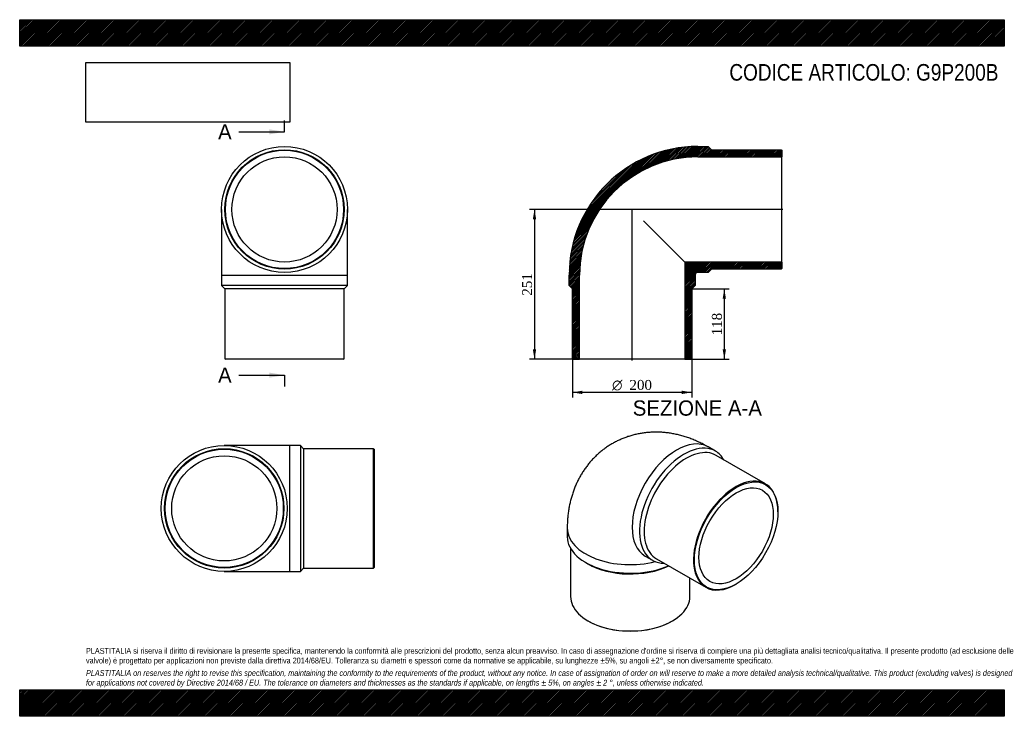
# Model space of a CAD drawing. Header units: millimetres. Extents: x 0 to 1650, y 0 to 1167.
import ezdxf
from ezdxf.enums import TextEntityAlignment as Align
from ezdxf.lldxf.tags import DXFTag

# ---------------------------------------------------------------- set-up
doc = ezdxf.new("R2010")
doc.units = ezdxf.units.MM
doc.header["$LTSCALE"] = 5.555556
for name, color, linetype in [('Default', 7, 'Continuous'), ('DV4_Default', 7, 'Continuous'), ('G9P200B', 7, 'Continuous')]:
    doc.layers.add(name, color=color, linetype=linetype)
doc.styles.add('SEACAD_Solid_Edge_ANSI', font='seans.ttf')
doc.styles.add('SEACAD_Solid_Edge_ANSI1_Symbols', font='semeca1.ttf')
doc.styles.add('SEACAD_Times_New_Roman', font='times.ttf')
tags = doc.linetypes.add('CENTER2', pattern=[28.575, 19.05, -3.175, 3.175, -3.175]).pattern_tags.tags
tags[10:11] = [DXFTag(74, 4), DXFTag(75, 0), DXFTag(340, '0'), DXFTag(46, 0.0), DXFTag(50, 0.0), DXFTag(44, 0.0), DXFTag(45, 0.0)]
tags[8:9] = [DXFTag(74, 4), DXFTag(75, 0), DXFTag(340, '0'), DXFTag(46, 0.0), DXFTag(50, 0.0), DXFTag(44, 0.0), DXFTag(45, 0.0)]
tags[6:7] = [DXFTag(74, 4), DXFTag(75, 0), DXFTag(340, '0'), DXFTag(46, 0.0), DXFTag(50, 0.0), DXFTag(44, 0.0), DXFTag(45, 0.0)]
tags[4:5] = [DXFTag(74, 4), DXFTag(75, 0), DXFTag(340, '0'), DXFTag(46, 0.0), DXFTag(50, 0.0), DXFTag(44, 0.0), DXFTag(45, 0.0)]
doc.dimstyles.new('ANSImm', dxfattribs={"dimtxt": 16.666667, "dimasz": 16.666667, "dimexe": 8.333333, "dimexo": 0, "dimgap": 4.166667, "dimtad": 1, "dimdsep": 46, "dimtxsty": 'SEACAD_Times_New_Roman', "dimblk1": '_SE_FILLED', "dimblk2": '_SE_FILLED', "dimsah": 1, "dimcen": 8.333333, "dimazin": 0, "dimtfac": 0.85, "dimtdec": 3, "dimtofl": 0, "dimtmove": 0, "dimatfit": 3, "dimfxl": 1, "dimarcsym": 0})
picture_1 = doc.add_image_def('image1.jpg', size_in_pixel=(4302, 1260))

# ---------------------------------------------------------------- blocks, each defined once
blk = doc.blocks.new('SE')
at = {"layer": 'G9P200B', "color": 7, "linetype": 'Continuous'}
for p, q in [((338.3, 848.9), (338.3, 738.9)), ((549.3, 738.9), (549.3, 848.9)), ((338.3, 738.9), (549.3, 738.9)), ((338.3, 738.9), (338.3, 721.4)), ((549.3, 721.4), (549.3, 738.9)), ((549.3, 721.4), (338.3, 721.4)), ((338.3, 721.4), (343.8, 715.9)), ((543.8, 715.9), (343.8, 715.9)), ((343.8, 715.9), (343.8, 598.9)), ((543.8, 715.9), (549.3, 721.4)), ((543.8, 598.9), (543.8, 715.9)), ((343.8, 598.9), (543.8, 598.9)), ((343.8, 598.9), (344.8, 597.9)), ((542.8, 597.9), (344.8, 597.9)), ((542.8, 597.9), (543.8, 598.9))]:
    blk.add_line(p, q, dxfattribs=at)
for radius in [105.5, 100, 99, 88.1]:
    blk.add_circle((443.8, 848.9), radius, dxfattribs=at)
blk = doc.blocks.new('SE1')
at = {"layer": 'G9P200B', "color": 7, "linetype": 'Continuous'}
for p, q in [((1166, 444), (1153.6, 451.2)), ((1249.8, 389.3), (1167.1, 437)), ((1270.6, 342.7), (1270.6, 343.5)), ((917.6, 314.9), (917.6, 300.6)), ((923.1, 281.2), (923.1, 200.6)), ((1048.1, 268.4), (1060.5, 261.3)), ((948.5, 257.5), (952.4, 255.3)), ((1067.1, 263.8), (1149.8, 216)), ((1123.1, 200.6), (1123.1, 231.5)), ((1199.8, 221), (1200.6, 221.4)), ((952.4, 159.8), (953.1, 159.4)), ((1093.1, 159.4), (1093.8, 159.8))]:
    blk.add_line(p, q, dxfattribs=at)
for centre, major_axis, start_param, end_param in [((1100.9, 359.8), (-52.7, -91.4), 3.141593, 6.283185), ((1113.2, 352.7), (52.7, 91.4), 0, 3.465914), ((1117.1, 350.4), (50, 86.6), 0, 3.141593), ((1113.2, 352.7), (52.7, 91.4), 5.958864, 6.283185), ((1199.8, 302.6), (-50, -86.6), 2.356194, 6.283185), ((1023.1, 314.9), (-105.5, 0), 6.28317, 6.283185), ((1023.1, 314.9), (-105.5, 0), 0, 1.980994), ((1023.1, 300.6), (105.5, 0), 3.141593, 5.365445), ((1100.9, 359.8), (-52.7, -91.4), 0, 0.002381), ((1023.1, 296.1), (100, 0), 3.926991, 5.413474), ((1199.8, 302.6), (-50, -86.6), 0, 0.785398), ((1023.1, 200.6), (-100, 0), 0, 3.141593), ((1023.1, 199.8), (99, 0), 3.926991, 5.497787)]:
    blk.add_ellipse(centre, major_axis=major_axis, ratio=0.57735, start_param=start_param, end_param=end_param, dxfattribs=at)
for major_axis in [(49.5, 85.7), (44, 76.3)]:
    blk.add_ellipse((1200.6, 302.2), major_axis=major_axis, ratio=0.57735, dxfattribs=at)
blk.add_open_spline([(1153.6, 451.2), (1151.9, 452.1), (1148.2, 454.2), (1141.7, 457.6), (1134.3, 461.1), (1126.8, 464.2), (1119.2, 466.9), (1111.7, 469.3), (1104.1, 471.3), (1096.5, 473), (1089, 474.3), (1081.5, 475.2), (1074.1, 475.8), (1066.7, 476), (1059.4, 475.8), (1052.1, 475.3), (1045, 474.5), (1037.9, 473.3), (1031, 471.8), (1024.2, 470), (1017.5, 467.8), (1010.9, 465.4), (1004.5, 462.6), (998.3, 459.6), (992.3, 456.2), (986.4, 452.6), (980.7, 448.7), (975.3, 444.5), (970, 440.1), (965, 435.4), (960.1, 430.5), (955.6, 425.4), (951.2, 420), (947.1, 414.4), (943.2, 408.7), (939.6, 402.7), (936.3, 396.5), (933.2, 390.2), (930.4, 383.6), (927.8, 376.9), (925.5, 370), (923.5, 363), (921.8, 355.7), (920.3, 348.4), (919.2, 340.8), (918.3, 333.1), (917.8, 325.4), (917.6, 319.1), (917.6, 315.8), (917.6, 314.9)], degree=3, knots=[0, 0, 0, 0, 0.015556, 0.03997, 0.064309, 0.088442, 0.112333, 0.135959, 0.159306, 0.182368, 0.205149, 0.227656, 0.249903, 0.271905, 0.293679, 0.315243, 0.336615, 0.357814, 0.378856, 0.399758, 0.420537, 0.441209, 0.461789, 0.482293, 0.502735, 0.52313, 0.54349, 0.563828, 0.58416, 0.604501, 0.624867, 0.645276, 0.665745, 0.68629, 0.706933, 0.727691, 0.748585, 0.769636, 0.790864, 0.81229, 0.833933, 0.855812, 0.877941, 0.900332, 0.92299, 0.945914, 0.969095, 0.992516, 1, 1, 1, 1], dxfattribs=at)
blk = doc.blocks.new('SE2')
at = {"layer": 'G9P200B', "color": 7, "linetype": 'Continuous'}
for p, q in [((452.8, 453.7), (342.8, 453.7)), ((452.8, 242.7), (452.8, 453.7)), ((470.3, 453.7), (452.8, 453.7)), ((470.3, 453.7), (470.3, 242.7)), ((475.8, 448.2), (470.3, 453.7)), ((475.8, 448.2), (475.8, 248.2)), ((592.8, 448.2), (475.8, 448.2)), ((592.8, 248.2), (592.8, 448.2)), ((593.8, 447.2), (592.8, 448.2)), ((593.8, 447.2), (593.8, 249.2)), ((470.3, 242.7), (475.8, 248.2)), ((475.8, 248.2), (592.8, 248.2)), ((592.8, 248.2), (593.8, 249.2)), ((342.8, 242.7), (452.8, 242.7)), ((452.8, 242.7), (470.3, 242.7))]:
    blk.add_line(p, q, dxfattribs=at)
for radius in [105.5, 100, 99, 88.1]:
    blk.add_circle((342.8, 348.2), radius, dxfattribs=at)
blk = doc.blocks.new('SE4')
at = {"color": 7, "linetype": 'Continuous', "style": 'SEACAD_Solid_Edge_ANSI'}
blk.add_text('A', height=25.6, dxfattribs=at).set_placement((332.4, 991.7), align=Align.TOP_LEFT)
blk = doc.blocks.new('SE5')
at = {"color": 7, "linetype": 'Continuous', "style": 'SEACAD_Solid_Edge_ANSI'}
blk.add_text('A', height=25.6, dxfattribs=at).set_placement((332.4, 584.1), align=Align.TOP_LEFT)
blk = doc.blocks.new('SEANNOT_GROUP')
at = {"linetype": 'Continuous'}
blk.add_hatch(color=7, dxfattribs=at).paths.add_polyline_path([(418.3, 974.6), (443.8, 978.9), (418.3, 983.1)])
at = {"color": 7, "linetype": 'Continuous'}
blk.add_lwpolyline([(367.2, 978.9), (443.8, 978.9)], dxfattribs=at)
blk = doc.blocks.new('SEANNOT_GROUP1')
at = {"linetype": 'Continuous'}
blk.add_hatch(color=7, dxfattribs=at).paths.add_polyline_path([(418.3, 567.1), (443.8, 571.3), (418.3, 575.6)])
at = {"color": 7, "linetype": 'Continuous'}
blk.add_lwpolyline([(367.2, 571.3), (443.8, 571.3)], dxfattribs=at)
blk = doc.blocks.new('SE3')
at = {"layer": 'Default', "color": 7, "linetype": 'CENTER2'}
for p, q in [((443.8, 978.9), (443.8, 998)), ((443.8, 571.3), (443.8, 552.2))]:
    blk.add_line(p, q, dxfattribs=at)
at = {"layer": 'Default', "color": 7, "linetype": 'CENTER2', "const_width": 0.0001}
blk.add_lwpolyline([(443.8, 978.9), (443.8, 571.3)], dxfattribs=at)
at = {"layer": 'Default'}
for name in ['SE4', 'SEANNOT_GROUP', 'SE5', 'SEANNOT_GROUP1']:
    blk.add_blockref(name, (0, 0), dxfattribs=at)
blk = doc.blocks.new('SE6')
at = {"layer": 'G9P200B', "linetype": 'Continuous'}
h = blk.add_hatch(dxfattribs=at)
h.set_pattern_fill('LINE', scale=0.629921, angle=45, style=0)
edge = h.paths.add_edge_path()
edge.add_line((1276.3, 948.9), (1159.3, 948.9))
edge.add_line((1159.3, 948.9), (1153.8, 954.4))
edge.add_line((1153.8, 954.4), (1136.3, 954.4))
edge.add_arc((1136.3, 738.9), 215.5, 90, 180)
edge.add_line((920.8, 738.9), (920.8, 721.4))
edge.add_line((920.8, 721.4), (926.3, 715.9))
edge.add_line((926.3, 715.9), (926.3, 598.9))
edge.add_line((926.3, 598.9), (927.3, 597.9))
edge.add_line((927.3, 597.9), (938.2, 597.9))
edge.add_line((938.2, 597.9), (938.2, 738.9))
edge.add_arc((1136.3, 738.9), 198.1, 90, 180, ccw=False)
edge.add_line((1136.3, 937), (1277.3, 937))
edge.add_line((1277.3, 937), (1277.3, 947.9))
edge.add_line((1277.3, 947.9), (1276.3, 948.9))
h = blk.add_hatch(dxfattribs=at)
h.set_pattern_fill('LINE', scale=0.629921, angle=45, style=0)
edge = h.paths.add_edge_path()
edge.add_line((1277.3, 749.9), (1277.3, 760.8))
edge.add_line((1277.3, 760.8), (1114.4, 760.8))
edge.add_line((1114.4, 760.8), (1114.4, 597.9))
edge.add_line((1114.4, 597.9), (1125.3, 597.9))
edge.add_line((1125.3, 597.9), (1126.3, 598.9))
edge.add_line((1126.3, 598.9), (1126.3, 715.9))
edge.add_line((1126.3, 715.9), (1131.8, 721.4))
edge.add_line((1131.8, 721.4), (1131.8, 738.9))
edge.add_arc((1136.3, 738.9), 4.5, 90, 180, ccw=False)
edge.add_line((1136.3, 743.4), (1153.8, 743.4))
edge.add_line((1153.8, 743.4), (1159.3, 748.9))
edge.add_line((1159.3, 748.9), (1276.3, 748.9))
edge.add_line((1276.3, 748.9), (1277.3, 749.9))
at = {"layer": 'DV4_Default', "color": 7, "linetype": 'CENTER2'}
for p, q in [((1279, 848.9), (1025.9, 848.9)), ((1026.3, 596.1), (1026.3, 849.3))]:
    blk.add_line(p, q, dxfattribs=at)
at = {"layer": 'G9P200B', "color": 7, "linetype": 'Continuous'}
for p, q in [((1136.3, 954.4), (1153.8, 954.4)), ((1153.8, 954.4), (1159.3, 948.9)), ((1159.3, 948.9), (1276.3, 948.9)), ((1276.3, 948.9), (1277.3, 947.9)), ((1277.3, 947.9), (1277.3, 937)), ((1136.3, 937), (1277.3, 937)), ((1277.3, 760.8), (1277.3, 937)), ((1045.1, 830), (1114.4, 760.8)), ((1277.3, 760.8), (1114.4, 760.8)), ((1114.4, 760.8), (1114.4, 597.9)), ((1277.3, 760.8), (1277.3, 749.9)), ((1153.8, 743.4), (1136.3, 743.4)), ((1159.3, 748.9), (1153.8, 743.4)), ((1276.3, 748.9), (1159.3, 748.9)), ((1277.3, 749.9), (1276.3, 748.9)), ((920.8, 721.4), (920.8, 738.9)), ((938.2, 597.9), (938.2, 738.9)), ((1131.8, 738.9), (1131.8, 721.4)), ((926.3, 715.9), (920.8, 721.4)), ((926.3, 598.9), (926.3, 715.9)), ((1131.8, 721.4), (1126.3, 715.9)), ((1126.3, 715.9), (1126.3, 598.9)), ((927.3, 597.9), (926.3, 598.9)), ((927.3, 597.9), (938.2, 597.9)), ((1114.4, 597.9), (938.2, 597.9)), ((1114.4, 597.9), (1125.3, 597.9)), ((1126.3, 598.9), (1125.3, 597.9))]:
    blk.add_line(p, q, dxfattribs=at)
for radius in [215.5, 198.1, 4.5]:
    blk.add_arc((1136.3, 738.9), radius, 90, 180, dxfattribs=at)
blk = doc.blocks.new('DMBLK3')
at = {"layer": 'Default', "linetype": 'Continuous'}
for points in [[(859.9, 832.2), (865.5, 832.2), (862.7, 848.9)], [(859.9, 614.6), (862.7, 597.9), (865.5, 614.6)]]:
    blk.add_hatch(color=7, dxfattribs=at).paths.add_polyline_path(points)
at = {"layer": 'Default', "color": 7, "linetype": 'Continuous'}
for p, q in [((1026.3, 848.9), (854.4, 848.9)), ((862.7, 848.9), (862.7, 597.9)), ((938.2, 597.9), (854.4, 597.9))]:
    blk.add_line(p, q, dxfattribs=at)
at = {"layer": 'Default', "color": 7, "linetype": 'Continuous', "style": 'SEACAD_Times_New_Roman'}
blk.add_text('251', height=16.67, rotation=90, dxfattribs=at).set_placement((841.9, 704.4), align=Align.TOP_LEFT)
blk = doc.blocks.new('_SE_FILLED')
at = {"color": 0}
blk.add_line((0, 0), (-1, 0), dxfattribs=at)
blk.add_solid([(0, 0), (-1, -0.1665), (-1, 0.1665), (0, 0)], dxfattribs=at)
blk = doc.blocks.new('DMBLK4')
at = {"layer": 'Default', "linetype": 'Continuous'}
for points in [[(1183.6, 699.2), (1180.8, 715.9), (1178, 699.2)], [(1183.6, 614.6), (1178, 614.6), (1180.8, 597.9)]]:
    blk.add_hatch(color=7, dxfattribs=at).paths.add_polyline_path(points)
at = {"layer": 'Default', "color": 7, "linetype": 'Continuous'}
for p, q in [((1126.3, 715.9), (1189.1, 715.9)), ((1180.8, 715.9), (1180.8, 597.9)), ((1114.4, 597.9), (1189.1, 597.9))]:
    blk.add_line(p, q, dxfattribs=at)
at = {"layer": 'Default', "color": 7, "linetype": 'Continuous', "style": 'SEACAD_Times_New_Roman'}
blk.add_text('118', height=16.67, rotation=90, dxfattribs=at).set_placement((1160, 637.9), align=Align.TOP_LEFT)
blk = doc.blocks.new('GDimGGroup')
at = {"layer": 'Default', "linetype": 'Continuous'}
for points in [[(942.9, 539.7), (942.9, 545.3), (926.3, 542.5)], [(1109.6, 539.7), (1126.3, 542.5), (1109.6, 545.3)]]:
    blk.add_hatch(color=7, dxfattribs=at).paths.add_polyline_path(points)
at = {"layer": 'Default', "color": 7, "linetype": 'Continuous'}
for p, q in [((926.3, 598.9), (926.3, 534.2)), ((1126.3, 598.9), (1126.3, 534.2)), ((1126.3, 542.5), (926.3, 542.5))]:
    blk.add_line(p, q, dxfattribs=at)
for s, height, style, p in [('O', 16.7, 'SEACAD_Solid_Edge_ANSI1_Symbols', (992.8, 563.3)), ('200', 16.67, 'SEACAD_Times_New_Roman', (1021.8, 563.3))]:
    blk.add_text(s, height=height, dxfattribs=dict(at, style=style)).set_placement(p, align=Align.TOP_LEFT)

msp = doc.modelspace()

# ---------------------------------------------------------------- hatches: boundary and pattern name
at = {"layer": 'Default', "linetype": 'Continuous'}
h = msp.add_hatch(dxfattribs=at)
h.set_pattern_fill('LINE', scale=0.629921, angle=45, style=0)
h.paths.add_polyline_path([(1650, 1122.222), (1650, 1166.667), (0, 1166.667), (0, 1122.222)])
for points in [[(1650, 1122.222), (1650, 1166.667), (0, 1166.667), (0, 1122.222)], [(1650, 0), (1650, 44.444), (0, 44.444), (0, 0)]]:
    msp.add_hatch(color=7, dxfattribs=at).paths.add_polyline_path(points)
h = msp.add_hatch(dxfattribs=at)
h.set_pattern_fill('LINE', scale=0.629921, angle=45, style=0)
h.paths.add_polyline_path([(1650, 0), (1650, 44.444), (0, 44.444), (0, 0)])

# ---------------------------------------------------------------- linework, layer by layer
at = {"layer": 'Default', "color": 7, "linetype": 'Continuous'}
for p, q in [((0, 1166.667), (1650, 1166.667)), ((0, 1122.222), (0, 1166.667)), ((1650, 1166.667), (1650, 1122.222)), ((1650, 1122.222), (0, 1122.222)), ((0, 44.444), (1650, 44.444)), ((0, 0), (0, 44.444)), ((1650, 44.444), (1650, 0)), ((1650, 0), (0, 0))]:
    msp.add_line(p, q, dxfattribs=at)

# ---------------------------------------------------------------- block references
at = {"layer": 'Default'}
for name in ['SE3', 'SE', 'SE6', 'GDimGGroup', 'SE1', 'SE2']:
    msp.add_blockref(name, (0, 0), dxfattribs=at)

# ---------------------------------------------------------------- texts
at = {"layer": 'Default', "color": 7, "linetype": 'Continuous', "style": 'SEACAD_Solid_Edge_ANSI'}
msp.add_text('SEZIONE A-A', height=25.55556, dxfattribs=at).set_placement((1027.375, 529.052), align=Align.TOP_LEFT)
at = {"layer": 'Default', "attachment_point": 1}
for s, insert, char_height, width in [('{\\fArial Narrow|b0||i0||c0|p34;\\C7;\\H27.77777778;\\W1.;CODICE ARTICOLO: G9P200B}', (1189.265, 1092.393), 27.77778, 457.20722), ("{\\fArial Narrow|b0||i0||c0|p34;\\C7;\\H9.722222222;\\W1.;PLASTITALIA si riserva il diritto di revisionare la presente specifica, mantenendo la conformità alle prescrizioni del prodotto, senza alcun preavviso. In caso di assegnazione d'ordine si riserva di compiere una più dettagliata analisi tecnico/qualitativa. Il presente prodotto (ad esclusione delle \\P}{\\fArial Narrow|b0||i0||c0|p34;\\C7;\\H9.722222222;\\W1.;valvole) è progettato per applicazioni non previste dalla direttiva 2014/68/EU. Tolleranza su diametri e spessori come da normative se applicabile, su lunghezze ±5%, su angoli ±2°, se non diversamente specificato.\\P}{\\fArial Narrow|b0||i0||c0|p34;\\C7;\\H2.777777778;\\W1.;   \\P}{\\fArial Narrow|b0||i1||c0|p34;\\C7;\\H9.722222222;\\W1.;PLASTITALIA on reserves the right to revise this specification, maintaining the conformity to the requirements of the product, without any notice. In case of assignation of order on will reserve to make a more detailed analysis technical/qualitative. This product (excluding valves) is designed \\P}{\\fArial Narrow|b0||i1||c0|p34;\\C7;\\H9.722222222;\\W1.;for applications not covered by Directive 2014/68 / EU. The tolerance on diameters and thicknesses as the standards if applicable, on lengths ± 5%, on angles ± 2 °, unless otherwise indicated.\\P}", (111.111, 114.458), 9.722222, 1427.77778)]:
    msp.add_mtext(s, dxfattribs=dict(at, insert=insert, char_height=char_height, width=width))

# ---------------------------------------------------------------- dimensions: what is measured, and where the dimension line sits
at = {"layer": 'Default', "color": 7, "linetype": 'Continuous'}
for base, p1, p2, picture, middle in [((831.773, 635.224), (1026.257, 848.884), (938.157, 597.884), 'DMBLK3', (862.716, 723.384)), ((1180.812, 597.884), (1126.257, 715.884), (1114.357, 597.884), 'DMBLK4', (1180.812, 656.884))]:
    dim = msp.add_linear_dim(base=base, p1=p1, p2=p2, angle=90, text='\\A1;<>', dimstyle='ANSImm', dxfattribs=at)
    dim.commit()
    dim.dimension.update_dxf_attribs({"geometry": picture, "text_midpoint": middle, "dimtype": 160})

# ---------------------------------------------------------------- pictures from other files: only their frames are drawn
image = msp.add_image(picture_1, insert=(111.111, 995.018), size_in_units=(341.429, 100))
image.dxf.flags = 7

doc.saveas('drawing.dxf')
